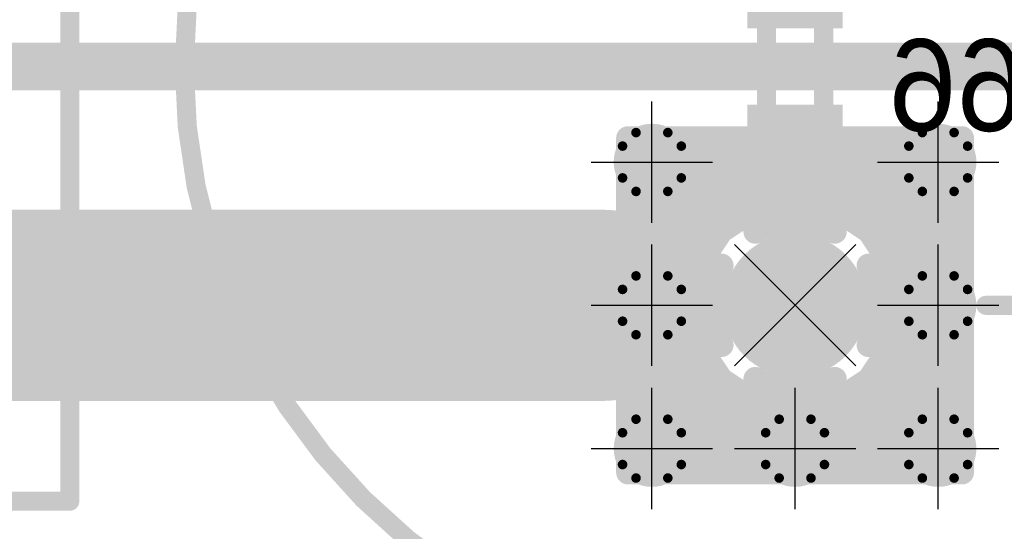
# Model space of a CAD drawing. Extents: x 74 to 326, y 70 to 232.
# Tile 22 of 138: x 128.12 to 138.44, y 113.14 to 118.49. Entities that reach past the tile are written whole.
import ezdxf

# ---------------------------------------------------------------- set-up
doc = ezdxf.new("R2010")
doc.units = 0
for name, color, linetype in [('Bot_Silk', 7, 'CONTINUOUS'), ('Bottom', 2, 'CONTINUOUS'), ('Drill_Layer', 255, 'CONTINUOUS'), ('Gnd', 12, 'CONTINUOUS'), ('Pwr', 13, 'CONTINUOUS'), ('Top', 1, 'CONTINUOUS'), ('Top_Silk', 6, 'CONTINUOUS')]:
    doc.layers.add(name, color=color, linetype=linetype)

# ---------------------------------------------------------------- blocks, each defined once
blk = doc.blocks.new('Cross')
at = {"layer": 'Drill_Layer', "linetype": 'CONTINUOUS'}
for p, q in [((0, -12.7), (0, 12.7)), ((-12.7, 0), (12.7, 0))]:
    blk.add_line(p, q, dxfattribs=at)
blk = doc.blocks.new('X')
at = {"layer": 'Drill_Layer', "linetype": 'CONTINUOUS'}
for p, q in [((-12.7, 12.7), (12.7, -12.7)), ((12.7, 12.7), (-12.7, -12.7))]:
    blk.add_line(p, q, dxfattribs=at)
blk = doc.blocks.new('UNIT_DISC')
at = {"linetype": 'CONTINUOUS', "const_width": 0.5}
blk.add_lwpolyline([(0.25, 0, 1), (-0.25, 0, 1)], format="xyb", close=True, dxfattribs=at)
blk = doc.blocks.new('SHAPE_EL_236_236_0_0_0_0')
at = {"xscale": 0.6, "yscale": 0.6, "zscale": 0.6}
blk.add_blockref('UNIT_DISC', (0, 0), dxfattribs=at)
blk = doc.blocks.new('SHAPE_EL_314_314_0_0_0_0')
at = {"xscale": 0.8, "yscale": 0.8, "zscale": 0.8}
blk.add_blockref('UNIT_DISC', (0, 0), dxfattribs=at)
blk = doc.blocks.new('SHAPE_TH45_314_236_39_0_0_0')
at = {"linetype": 'CONTINUOUS', "const_width": 0.1}
for points in [[(0.16647, 0.30788, 0.2530389), (-0.16647, 0.30788, 0.2530389)], [(-0.30788, 0.16647, 0.2530389), (-0.30788, -0.16647, 0.2530389)], [(0.30788, -0.16647, 0.2530389), (0.30788, 0.16647, 0.2530389)], [(-0.16647, -0.30788, 0.2530389), (0.16647, -0.30788, 0.2530389)]]:
    blk.add_lwpolyline(points, format="xyb", dxfattribs=at)
at = {"xscale": 0.1, "yscale": 0.1, "zscale": 0.1}
for p in [(-0.16647, 0.30788), (0.16647, 0.30788), (-0.30788, 0.16647), (0.30788, 0.16647), (-0.30788, -0.16647), (0.30788, -0.16647), (-0.16647, -0.30788), (0.16647, -0.30788)]:
    blk.add_blockref('UNIT_DISC', p, dxfattribs=at)
blk = doc.blocks.new('v0306139')
at = {"layer": 'Bottom'}
blk.add_blockref('SHAPE_EL_236_236_0_0_0_0', (0, 0), dxfattribs=at)
at = {"layer": 'Gnd'}
blk.add_blockref('SHAPE_EL_314_314_0_0_0_0', (0, 0), dxfattribs=at)
at = {"layer": 'Pwr'}
blk.add_blockref('SHAPE_TH45_314_236_39_0_0_0', (0, 0), dxfattribs=at)
at = {"layer": 'Top'}
blk.add_blockref('SHAPE_EL_236_236_0_0_0_0', (0, 0), dxfattribs=at)
blk = doc.blocks.new('0603_18267')
at = {"layer": 'Bot_Silk', "linetype": 'CONTINUOUS', "const_width": 0.2}
for points in [[(136.55, 118.7), (135.95, 118.7)], [(135.95, 118.7), (135.95, 117.3)], [(136.55, 117.3), (136.55, 118.7)], [(135.95, 117.3), (136.55, 117.3)]]:
    blk.add_lwpolyline(points, dxfattribs=at)
at = {"layer": 'Bot_Silk', "xscale": 0.2, "yscale": 0.2, "zscale": 0.2}
for p in [(135.95, 118.7), (135.95, 118.7), (136.55, 118.7), (136.55, 118.7), (135.95, 117.3), (135.95, 117.3), (136.55, 117.3), (136.55, 117.3)]:
    blk.add_blockref('UNIT_DISC', p, dxfattribs=at)
blk = doc.blocks.new('SHAPE_SQ_314_393_0_0_0_0')
blk.add_solid([(-0.4, -0.5), (0.4, -0.5), (-0.4, 0.5), (0.4, 0.5)])
blk = doc.blocks.new('SHAPE_EL_196_196_0_0_0_0')
at = {"xscale": 0.5, "yscale": 0.5, "zscale": 0.5}
blk.add_blockref('UNIT_DISC', (0, 0), dxfattribs=at)
blk = doc.blocks.new('w800h1000139_F')
at = {"layer": 'Bottom'}
blk.add_blockref('SHAPE_SQ_314_393_0_0_0_0', (0, 0), dxfattribs=at)
at = {"layer": 'Gnd'}
blk.add_blockref('SHAPE_EL_196_196_0_0_0_0', (0, 0), dxfattribs=at)
at = {"layer": 'Pwr'}
blk.add_blockref('SHAPE_EL_196_196_0_0_0_0', (0, 0), dxfattribs=at)
blk = doc.blocks.new('w800h100049_F')
at = {"layer": 'Bottom'}
blk.add_blockref('SHAPE_SQ_314_393_0_0_0_0', (0, 0), dxfattribs=at)
at = {"layer": 'Gnd'}
blk.add_blockref('SHAPE_EL_196_196_0_0_0_0', (0, 0), dxfattribs=at)
at = {"layer": 'Pwr'}
blk.add_blockref('SHAPE_EL_196_196_0_0_0_0', (0, 0), dxfattribs=at)
blk = doc.blocks.new('C66')
at = {"rotation": -90}
for name, p in [('w800h100049_F', (136.25, 118.8)), ('w800h1000139_F', (136.25, 117.2))]:
    blk.add_blockref(name, p, dxfattribs=at)
blk.add_blockref('0603_18267', (0, 0))
at = {"layer": 'Bot_Silk', "text_generation_flag": 2}
blk.add_text('C66', height=0.96, dxfattribs=at).set_placement((139.5875, 117.325))
blk = doc.blocks.new('C13V_20804')
at = {"layer": 'Top_Silk', "linetype": 'CONTINUOUS', "const_width": 0.2}
blk.add_lwpolyline([(136.25, 111.6, 1), (136.25, 124.4, 1)], format="xyb", close=True, dxfattribs=at)
blk.add_lwpolyline([(139.25, 115.5), (138.25, 115.5)], dxfattribs=at)
at = {"layer": 'Top_Silk', "xscale": 0.2, "yscale": 0.2, "zscale": 0.2}
blk.add_blockref('UNIT_DISC', (138.25, 115.5), dxfattribs=at)
blk = doc.blocks.new('SHAPE_EL_590_590_0_0_0_0')
at = {"xscale": 1.5, "yscale": 1.5, "zscale": 1.5}
blk.add_blockref('UNIT_DISC', (0, 0), dxfattribs=at)
blk = doc.blocks.new('SHAPE_EL_511_511_0_0_0_0')
at = {"xscale": 1.3, "yscale": 1.3, "zscale": 1.3}
blk.add_blockref('UNIT_DISC', (0, 0), dxfattribs=at)
blk = doc.blocks.new('SHAPE_TH45_787_590_98_0_0_0')
at = {"linetype": 'CONTINUOUS', "const_width": 0.25}
for points in [[(0.41617, 0.76969, 0.2530389), (-0.41617, 0.76969, 0.2530389)], [(-0.76969, 0.41617, 0.2530389), (-0.76969, -0.41617, 0.2530389)], [(0.76969, -0.41617, 0.2530389), (0.76969, 0.41617, 0.2530389)], [(-0.41617, -0.76969, 0.2530389), (0.41617, -0.76969, 0.2530389)]]:
    blk.add_lwpolyline(points, format="xyb", dxfattribs=at)
at = {"xscale": 0.25, "yscale": 0.25, "zscale": 0.25}
for p in [(-0.41617, 0.76969), (0.41617, 0.76969), (-0.76969, 0.41617), (0.76969, 0.41617), (-0.76969, -0.41617), (0.76969, -0.41617), (-0.41617, -0.76969), (0.41617, -0.76969)]:
    blk.add_blockref('UNIT_DISC', p, dxfattribs=at)
blk = doc.blocks.new('c1500h800139')
at = {"layer": 'Bottom'}
blk.add_blockref('SHAPE_EL_590_590_0_0_0_0', (0, 0), dxfattribs=at)
at = {"layer": 'Gnd'}
blk.add_blockref('SHAPE_EL_511_511_0_0_0_0', (0, 0), dxfattribs=at)
at = {"layer": 'Pwr'}
blk.add_blockref('SHAPE_TH45_787_590_98_0_0_0', (0, 0), dxfattribs=at)
at = {"layer": 'Top'}
blk.add_blockref('SHAPE_EL_590_590_0_0_0_0', (0, 0), dxfattribs=at)
blk = doc.blocks.new('C68')
blk.add_blockref('C13V_20804', (0, 0))
at = {"rotation": 90}
blk.add_blockref('c1500h800139', (136.25, 115.5), dxfattribs=at)
blk = doc.blocks.new('B82724J_24734')
at = {"layer": 'Top_Silk', "linetype": 'CONTINUOUS', "const_width": 0.2}
for points in [[(128.65, 144.55), (128.65, 113.45)], [(128.65, 113.45), (110.35, 113.45)]]:
    blk.add_lwpolyline(points, dxfattribs=at)
at = {"layer": 'Top_Silk', "xscale": 0.2, "yscale": 0.2, "zscale": 0.2}
blk.add_blockref('UNIT_DISC', (128.65, 113.45), dxfattribs=at)
blk.add_blockref('UNIT_DISC', (128.65, 113.45), dxfattribs=at)
blk = doc.blocks.new('L4')
blk.add_blockref('B82724J_24734', (0, 0))
blk = doc.blocks.new('CUPOUR_L1_F0_TT90_30756')
at = {"layer": 'Top', "linetype": 'CONTINUOUS'}
for points, const_width in [([(138, 117.25), (134.5, 117.25)], 0.25), ([(134.5, 117.25), (134.5, 113.75)], 0.25), ([(138, 113.75), (138, 117.25)], 0.25), ([(134.5, 117.125), (138, 117.125)], 0.25), ([(134.5, 116.9375), (138, 116.9375)], 0.25), ([(134.5, 116.75), (138, 116.75)], 0.25), ([(136.25, 115.9), (136.25, 116.59606)], 0.5), ([(135.83056, 116.51262), (136.25, 116.59606)], 0.25), ([(136.25, 116.59606), (136.66944, 116.51262)], 0.25), ([(134.5, 116.5625), (136.08129, 116.5625)], 0.25), ([(135.47497, 116.27503), (135.83056, 116.51262)], 0.25), ([(136.4187, 116.5625), (138, 116.5625)], 0.25), ([(136.66944, 116.51262), (137.02503, 116.27503)], 0.25), ([(134.5, 116.375), (135.62459, 116.375)], 0.25), ([(136.8754, 116.375), (138, 116.375)], 0.25), ([(135.23738, 115.91944), (135.47497, 116.27503)], 0.25), ([(137.02503, 116.27503), (137.26262, 115.91944)], 0.25), ([(134.5, 116.1875), (135.41648, 116.1875)], 0.25), ([(137.08351, 116.1875), (138, 116.1875)], 0.25), ([(134.5, 116), (135.2912, 116)], 0.25), ([(137.20879, 116), (138, 116)], 0.25), ([(135.15394, 115.5), (135.23738, 115.91944)], 0.25), ([(137.26262, 115.91944), (137.34606, 115.5)], 0.25), ([(134.5, 115.8125), (135.2161, 115.8125)], 0.25), ([(137.28389, 115.8125), (138, 115.8125)], 0.25), ([(134.5, 115.625), (135.1788, 115.625)], 0.25), ([(135.85, 115.5), (135.15394, 115.5)], 0.5), ([(136.65, 115.5), (137.34606, 115.5)], 0.5), ([(137.32119, 115.625), (138, 115.625)], 0.25), ([(134.5, 115.4375), (135.16637, 115.4375)], 0.25), ([(135.23738, 115.08056), (135.15394, 115.5)], 0.25), ([(137.34606, 115.5), (137.26262, 115.08056)], 0.25), ([(137.33362, 115.4375), (138, 115.4375)], 0.25), ([(134.5, 115.25), (135.20367, 115.25)], 0.25), ([(136.25, 115.1), (136.25, 114.40394)], 0.5), ([(137.29632, 115.25), (138, 115.25)], 0.25), ([(134.5, 115.0625), (135.24944, 115.0625)], 0.25), ([(135.47497, 114.72497), (135.23738, 115.08056)], 0.25), ([(137.26262, 115.08056), (137.02503, 114.72497)], 0.25), ([(137.25055, 115.0625), (138, 115.0625)], 0.25), ([(134.5, 114.875), (135.37472, 114.875)], 0.25), ([(137.12527, 114.875), (138, 114.875)], 0.25), ([(135.83056, 114.48738), (135.47497, 114.72497)], 0.25), ([(137.02503, 114.72497), (136.66944, 114.48738)], 0.25), ([(134.5, 114.6875), (135.53104, 114.6875)], 0.25), ([(136.96895, 114.6875), (138, 114.6875)], 0.25), ([(134.5, 114.5), (135.81167, 114.5)], 0.25), ([(136.25, 114.40394), (135.83056, 114.48738)], 0.25), ([(136.66944, 114.48738), (136.25, 114.40394)], 0.25), ([(136.68832, 114.5), (138, 114.5)], 0.25), ([(134.5, 114.3125), (138, 114.3125)], 0.25), ([(134.5, 114.125), (138, 114.125)], 0.25), ([(134.5, 113.9375), (138, 113.9375)], 0.25), ([(134.5, 113.75), (138, 113.75)], 0.25), ([(134.5, 113.75), (138, 113.75)], 0.25)]:
    blk.add_lwpolyline(points, dxfattribs=dict(at, const_width=const_width))
at = {"layer": 'Top'}
for p, xscale, yscale, zscale in [((134.5, 117.25), 0.25, 0.25, 0.25), ((134.5, 117.25), 0.25, 0.25, 0.25), ((138, 117.25), 0.25, 0.25, 0.25), ((138, 117.25), 0.25, 0.25, 0.25), ((134.5, 117.125), 0.25, 0.25, 0.25), ((138, 117.125), 0.25, 0.25, 0.25), ((134.5, 116.9375), 0.25, 0.25, 0.25), ((138, 116.9375), 0.25, 0.25, 0.25), ((134.5, 116.75), 0.25, 0.25, 0.25), ((136.25, 116.59606), 0.5, 0.5, 0.5), ((138, 116.75), 0.25, 0.25, 0.25), ((136.25, 116.59606), 0.25, 0.25, 0.25), ((136.25, 116.59606), 0.25, 0.25, 0.25), ((134.5, 116.5625), 0.25, 0.25, 0.25), ((135.83056, 116.51262), 0.25, 0.25, 0.25), ((135.83056, 116.51262), 0.25, 0.25, 0.25), ((136.08129, 116.5625), 0.25, 0.25, 0.25), ((136.4187, 116.5625), 0.25, 0.25, 0.25), ((136.66944, 116.51262), 0.25, 0.25, 0.25), ((136.66944, 116.51262), 0.25, 0.25, 0.25), ((138, 116.5625), 0.25, 0.25, 0.25), ((134.5, 116.375), 0.25, 0.25, 0.25), ((135.62459, 116.375), 0.25, 0.25, 0.25), ((136.8754, 116.375), 0.25, 0.25, 0.25), ((138, 116.375), 0.25, 0.25, 0.25), ((135.47497, 116.27503), 0.25, 0.25, 0.25), ((135.47497, 116.27503), 0.25, 0.25, 0.25), ((137.02503, 116.27503), 0.25, 0.25, 0.25), ((137.02503, 116.27503), 0.25, 0.25, 0.25), ((134.5, 116.1875), 0.25, 0.25, 0.25), ((135.41648, 116.1875), 0.25, 0.25, 0.25), ((137.08351, 116.1875), 0.25, 0.25, 0.25), ((138, 116.1875), 0.25, 0.25, 0.25), ((134.5, 116), 0.25, 0.25, 0.25), ((135.2912, 116), 0.25, 0.25, 0.25), ((136.25, 115.9), 0.5, 0.5, 0.5), ((137.20879, 116), 0.25, 0.25, 0.25), ((138, 116), 0.25, 0.25, 0.25), ((135.23738, 115.91944), 0.25, 0.25, 0.25), ((135.23738, 115.91944), 0.25, 0.25, 0.25), ((137.26262, 115.91944), 0.25, 0.25, 0.25), ((137.26262, 115.91944), 0.25, 0.25, 0.25), ((134.5, 115.8125), 0.25, 0.25, 0.25), ((135.2161, 115.8125), 0.25, 0.25, 0.25), ((137.28389, 115.8125), 0.25, 0.25, 0.25), ((138, 115.8125), 0.25, 0.25, 0.25), ((134.5, 115.625), 0.25, 0.25, 0.25), ((135.15394, 115.5), 0.5, 0.5, 0.5), ((135.1788, 115.625), 0.25, 0.25, 0.25), ((135.85, 115.5), 0.5, 0.5, 0.5), ((136.65, 115.5), 0.5, 0.5, 0.5), ((137.34606, 115.5), 0.5, 0.5, 0.5), ((137.32119, 115.625), 0.25, 0.25, 0.25), ((138, 115.625), 0.25, 0.25, 0.25), ((134.5, 115.4375), 0.25, 0.25, 0.25), ((135.15394, 115.5), 0.25, 0.25, 0.25), ((135.15394, 115.5), 0.25, 0.25, 0.25), ((135.16637, 115.4375), 0.25, 0.25, 0.25), ((137.33362, 115.4375), 0.25, 0.25, 0.25), ((137.34606, 115.5), 0.25, 0.25, 0.25), ((137.34606, 115.5), 0.25, 0.25, 0.25), ((138, 115.4375), 0.25, 0.25, 0.25), ((134.5, 115.25), 0.25, 0.25, 0.25), ((135.20367, 115.25), 0.25, 0.25, 0.25), ((136.25, 115.1), 0.5, 0.5, 0.5), ((137.29632, 115.25), 0.25, 0.25, 0.25), ((138, 115.25), 0.25, 0.25, 0.25), ((134.5, 115.0625), 0.25, 0.25, 0.25), ((135.23738, 115.08056), 0.25, 0.25, 0.25), ((135.23738, 115.08056), 0.25, 0.25, 0.25), ((135.24944, 115.0625), 0.25, 0.25, 0.25), ((137.25055, 115.0625), 0.25, 0.25, 0.25), ((137.26262, 115.08056), 0.25, 0.25, 0.25), ((137.26262, 115.08056), 0.25, 0.25, 0.25), ((138, 115.0625), 0.25, 0.25, 0.25), ((134.5, 114.875), 0.25, 0.25, 0.25), ((135.37472, 114.875), 0.25, 0.25, 0.25), ((137.12527, 114.875), 0.25, 0.25, 0.25), ((138, 114.875), 0.25, 0.25, 0.25), ((135.47497, 114.72497), 0.25, 0.25, 0.25), ((135.47497, 114.72497), 0.25, 0.25, 0.25), ((137.02503, 114.72497), 0.25, 0.25, 0.25), ((137.02503, 114.72497), 0.25, 0.25, 0.25), ((134.5, 114.6875), 0.25, 0.25, 0.25), ((135.53104, 114.6875), 0.25, 0.25, 0.25), ((136.96895, 114.6875), 0.25, 0.25, 0.25), ((138, 114.6875), 0.25, 0.25, 0.25), ((136.25, 114.40394), 0.5, 0.5, 0.5), ((134.5, 114.5), 0.25, 0.25, 0.25), ((135.81167, 114.5), 0.25, 0.25, 0.25), ((135.83056, 114.48738), 0.25, 0.25, 0.25), ((135.83056, 114.48738), 0.25, 0.25, 0.25), ((136.25, 114.40394), 0.25, 0.25, 0.25), ((136.25, 114.40394), 0.25, 0.25, 0.25), ((136.66944, 114.48738), 0.25, 0.25, 0.25), ((136.66944, 114.48738), 0.25, 0.25, 0.25), ((136.68832, 114.5), 0.25, 0.25, 0.25), ((138, 114.5), 0.25, 0.25, 0.25), ((134.5, 114.3125), 0.25, 0.25, 0.25), ((138, 114.3125), 0.25, 0.25, 0.25), ((134.5, 114.125), 0.25, 0.25, 0.25), ((138, 114.125), 0.25, 0.25, 0.25), ((134.5, 113.9375), 0.25, 0.25, 0.25), ((138, 113.9375), 0.25, 0.25, 0.25), ((134.5, 113.75), 0.25, 0.25, 0.25), ((134.5, 113.75), 0.25, 0.25, 0.25), ((134.5, 113.75), 0.25, 0.25, 0.25), ((138, 113.75), 0.25, 0.25, 0.25), ((138, 113.75), 0.25, 0.25, 0.25), ((138, 113.75), 0.25, 0.25, 0.25)]:
    blk.add_blockref('UNIT_DISC', p, dxfattribs=dict(at, xscale=xscale, yscale=yscale, zscale=zscale))
blk = doc.blocks.new('CUPOUR_L2_F0_TT90_37963')
at = {"layer": 'Bottom', "linetype": 'CONTINUOUS'}
for points, const_width in [([(135.425, 117.25), (134.5, 117.25)], 0.25), ([(134.5, 117.25), (134.5, 113.75)], 0.25), ([(136.075, 117.2), (135.425, 117.2)], 0.35), ([(135.425, 116.768), (135.425, 117.25)], 0.25), ([(136.425, 117.2), (137.075, 117.2)], 0.35), ([(138, 117.25), (137.075, 117.25)], 0.25), ([(137.075, 117.25), (137.075, 116.768)], 0.25), ([(138, 113.75), (138, 117.25)], 0.25), ([(134.5, 117.125), (135.425, 117.125)], 0.25), ([(137.075, 117.125), (138, 117.125)], 0.25), ([(134.5, 116.9375), (135.425, 116.9375)], 0.25), ([(137.075, 116.9375), (138, 116.9375)], 0.25), ([(134.5, 116.75), (135.42858, 116.75)], 0.25), ([(135.44386, 116.6732), (135.425, 116.768)], 0.25), ([(135.51569, 116.56569), (135.44386, 116.6732)], 0.25), ([(137.05614, 116.6732), (136.98431, 116.56569)], 0.25), ([(137.075, 116.768), (137.05614, 116.6732)], 0.25), ([(137.07141, 116.75), (138, 116.75)], 0.25), ([(134.5, 116.5625), (135.52046, 116.5625)], 0.25), ([(135.47497, 116.27503), (135.77425, 116.475)], 0.25), ([(135.6232, 116.49386), (135.51569, 116.56569)], 0.25), ([(135.718, 116.475), (135.6232, 116.49386)], 0.25), ([(135.77425, 116.475), (135.718, 116.475)], 0.25), ([(136.782, 116.475), (136.72574, 116.475)], 0.25), ([(136.72574, 116.475), (137.02503, 116.27503)], 0.25), ([(136.8768, 116.49386), (136.782, 116.475)], 0.25), ([(136.98431, 116.56569), (136.8768, 116.49386)], 0.25), ([(136.97953, 116.5625), (138, 116.5625)], 0.25), ([(134.5, 116.375), (135.62458, 116.375)], 0.25), ([(136.8754, 116.375), (138, 116.375)], 0.25), ([(135.23738, 115.91944), (135.47497, 116.27503)], 0.25), ([(137.02503, 116.27503), (137.26262, 115.91944)], 0.25), ([(134.5, 116.1875), (135.41648, 116.1875)], 0.25), ([(137.08351, 116.1875), (138, 116.1875)], 0.25), ([(134.5, 116), (135.2912, 116)], 0.25), ([(137.20879, 116), (138, 116)], 0.25), ([(135.15394, 115.5), (135.23738, 115.91944)], 0.25), ([(137.26262, 115.91944), (137.34606, 115.5)], 0.25), ([(134.5, 115.8125), (135.2161, 115.8125)], 0.25), ([(137.28389, 115.8125), (138, 115.8125)], 0.25), ([(134.5, 115.625), (135.1788, 115.625)], 0.25), ([(135.85, 115.5), (135.15394, 115.5)], 0.35), ([(136.65, 115.5), (137.34606, 115.5)], 0.35), ([(137.32119, 115.625), (138, 115.625)], 0.25), ([(134.5, 115.4375), (135.16637, 115.4375)], 0.25), ([(135.23738, 115.08056), (135.15394, 115.5)], 0.25), ([(137.34606, 115.5), (137.26262, 115.08056)], 0.25), ([(137.33362, 115.4375), (138, 115.4375)], 0.25), ([(134.5, 115.25), (135.20367, 115.25)], 0.25), ([(137.29632, 115.25), (138, 115.25)], 0.25), ([(136.25, 115.1), (136.25, 114.40394)], 0.35), ([(134.5, 115.0625), (135.24944, 115.0625)], 0.25), ([(135.47497, 114.72497), (135.23738, 115.08056)], 0.25), ([(137.26262, 115.08056), (137.02503, 114.72497)], 0.25), ([(137.25055, 115.0625), (138, 115.0625)], 0.25), ([(134.5, 114.875), (135.37472, 114.875)], 0.25), ([(137.12527, 114.875), (138, 114.875)], 0.25), ([(135.83056, 114.48738), (135.47497, 114.72497)], 0.25), ([(137.02503, 114.72497), (136.66944, 114.48738)], 0.25), ([(134.5, 114.6875), (135.53104, 114.6875)], 0.25), ([(136.96895, 114.6875), (138, 114.6875)], 0.25), ([(134.5, 114.5), (135.81167, 114.5)], 0.25), ([(136.25, 114.40394), (135.83056, 114.48738)], 0.25), ([(136.66944, 114.48738), (136.25, 114.40394)], 0.25), ([(136.68832, 114.5), (138, 114.5)], 0.25), ([(134.5, 114.3125), (138, 114.3125)], 0.25), ([(134.5, 114.125), (138, 114.125)], 0.25), ([(134.5, 113.9375), (138, 113.9375)], 0.25), ([(134.5, 113.75), (138, 113.75)], 0.25), ([(134.5, 113.75), (138, 113.75)], 0.25)]:
    blk.add_lwpolyline(points, dxfattribs=dict(at, const_width=const_width))
at = {"layer": 'Bottom'}
for p, xscale, yscale, zscale in [((134.5, 117.25), 0.25, 0.25, 0.25), ((134.5, 117.25), 0.25, 0.25, 0.25), ((135.425, 117.2), 0.35, 0.35, 0.35), ((135.425, 117.25), 0.25, 0.25, 0.25), ((135.425, 117.25), 0.25, 0.25, 0.25), ((136.075, 117.2), 0.35, 0.35, 0.35), ((136.425, 117.2), 0.35, 0.35, 0.35), ((137.075, 117.2), 0.35, 0.35, 0.35), ((137.075, 117.25), 0.25, 0.25, 0.25), ((137.075, 117.25), 0.25, 0.25, 0.25), ((138, 117.25), 0.25, 0.25, 0.25), ((138, 117.25), 0.25, 0.25, 0.25), ((134.5, 117.125), 0.25, 0.25, 0.25), ((135.425, 117.125), 0.25, 0.25, 0.25), ((137.075, 117.125), 0.25, 0.25, 0.25), ((138, 117.125), 0.25, 0.25, 0.25), ((134.5, 116.9375), 0.25, 0.25, 0.25), ((135.425, 116.9375), 0.25, 0.25, 0.25), ((137.075, 116.9375), 0.25, 0.25, 0.25), ((138, 116.9375), 0.25, 0.25, 0.25), ((134.5, 116.75), 0.25, 0.25, 0.25), ((135.425, 116.768), 0.25, 0.25, 0.25), ((135.425, 116.768), 0.25, 0.25, 0.25), ((135.42858, 116.75), 0.25, 0.25, 0.25), ((135.44386, 116.6732), 0.25, 0.25, 0.25), ((135.44386, 116.6732), 0.25, 0.25, 0.25), ((137.05614, 116.6732), 0.25, 0.25, 0.25), ((137.05614, 116.6732), 0.25, 0.25, 0.25), ((137.07141, 116.75), 0.25, 0.25, 0.25), ((137.075, 116.768), 0.25, 0.25, 0.25), ((137.075, 116.768), 0.25, 0.25, 0.25), ((138, 116.75), 0.25, 0.25, 0.25), ((134.5, 116.5625), 0.25, 0.25, 0.25), ((135.51569, 116.56569), 0.25, 0.25, 0.25), ((135.51569, 116.56569), 0.25, 0.25, 0.25), ((135.52046, 116.5625), 0.25, 0.25, 0.25), ((135.6232, 116.49386), 0.25, 0.25, 0.25), ((135.6232, 116.49386), 0.25, 0.25, 0.25), ((135.718, 116.475), 0.25, 0.25, 0.25), ((135.718, 116.475), 0.25, 0.25, 0.25), ((135.77425, 116.475), 0.25, 0.25, 0.25), ((135.77425, 116.475), 0.25, 0.25, 0.25), ((136.72574, 116.475), 0.25, 0.25, 0.25), ((136.72574, 116.475), 0.25, 0.25, 0.25), ((136.782, 116.475), 0.25, 0.25, 0.25), ((136.782, 116.475), 0.25, 0.25, 0.25), ((136.8768, 116.49386), 0.25, 0.25, 0.25), ((136.8768, 116.49386), 0.25, 0.25, 0.25), ((136.97953, 116.5625), 0.25, 0.25, 0.25), ((136.98431, 116.56569), 0.25, 0.25, 0.25), ((136.98431, 116.56569), 0.25, 0.25, 0.25), ((138, 116.5625), 0.25, 0.25, 0.25), ((134.5, 116.375), 0.25, 0.25, 0.25), ((135.62458, 116.375), 0.25, 0.25, 0.25), ((136.8754, 116.375), 0.25, 0.25, 0.25), ((138, 116.375), 0.25, 0.25, 0.25), ((135.47497, 116.27503), 0.25, 0.25, 0.25), ((135.47497, 116.27503), 0.25, 0.25, 0.25), ((137.02503, 116.27503), 0.25, 0.25, 0.25), ((137.02503, 116.27503), 0.25, 0.25, 0.25), ((134.5, 116.1875), 0.25, 0.25, 0.25), ((135.41648, 116.1875), 0.25, 0.25, 0.25), ((137.08351, 116.1875), 0.25, 0.25, 0.25), ((138, 116.1875), 0.25, 0.25, 0.25), ((134.5, 116), 0.25, 0.25, 0.25), ((135.2912, 116), 0.25, 0.25, 0.25), ((137.20879, 116), 0.25, 0.25, 0.25), ((138, 116), 0.25, 0.25, 0.25), ((135.23738, 115.91944), 0.25, 0.25, 0.25), ((135.23738, 115.91944), 0.25, 0.25, 0.25), ((137.26262, 115.91944), 0.25, 0.25, 0.25), ((137.26262, 115.91944), 0.25, 0.25, 0.25), ((134.5, 115.8125), 0.25, 0.25, 0.25), ((135.2161, 115.8125), 0.25, 0.25, 0.25), ((137.28389, 115.8125), 0.25, 0.25, 0.25), ((138, 115.8125), 0.25, 0.25, 0.25), ((134.5, 115.625), 0.25, 0.25, 0.25), ((135.15394, 115.5), 0.35, 0.35, 0.35), ((135.1788, 115.625), 0.25, 0.25, 0.25), ((135.85, 115.5), 0.35, 0.35, 0.35), ((136.65, 115.5), 0.35, 0.35, 0.35), ((137.34606, 115.5), 0.35, 0.35, 0.35), ((137.32119, 115.625), 0.25, 0.25, 0.25), ((138, 115.625), 0.25, 0.25, 0.25), ((134.5, 115.4375), 0.25, 0.25, 0.25), ((135.15394, 115.5), 0.25, 0.25, 0.25), ((135.15394, 115.5), 0.25, 0.25, 0.25), ((135.16637, 115.4375), 0.25, 0.25, 0.25), ((137.33362, 115.4375), 0.25, 0.25, 0.25), ((137.34606, 115.5), 0.25, 0.25, 0.25), ((137.34606, 115.5), 0.25, 0.25, 0.25), ((138, 115.4375), 0.25, 0.25, 0.25), ((134.5, 115.25), 0.25, 0.25, 0.25), ((135.20367, 115.25), 0.25, 0.25, 0.25), ((137.29632, 115.25), 0.25, 0.25, 0.25), ((138, 115.25), 0.25, 0.25, 0.25), ((136.25, 115.1), 0.35, 0.35, 0.35), ((134.5, 115.0625), 0.25, 0.25, 0.25), ((135.23738, 115.08056), 0.25, 0.25, 0.25), ((135.23738, 115.08056), 0.25, 0.25, 0.25), ((135.24944, 115.0625), 0.25, 0.25, 0.25), ((137.25055, 115.0625), 0.25, 0.25, 0.25), ((137.26262, 115.08056), 0.25, 0.25, 0.25), ((137.26262, 115.08056), 0.25, 0.25, 0.25), ((138, 115.0625), 0.25, 0.25, 0.25), ((134.5, 114.875), 0.25, 0.25, 0.25), ((135.37472, 114.875), 0.25, 0.25, 0.25), ((137.12527, 114.875), 0.25, 0.25, 0.25), ((138, 114.875), 0.25, 0.25, 0.25), ((135.47497, 114.72497), 0.25, 0.25, 0.25), ((135.47497, 114.72497), 0.25, 0.25, 0.25), ((137.02503, 114.72497), 0.25, 0.25, 0.25), ((137.02503, 114.72497), 0.25, 0.25, 0.25), ((134.5, 114.6875), 0.25, 0.25, 0.25), ((135.53104, 114.6875), 0.25, 0.25, 0.25), ((136.96895, 114.6875), 0.25, 0.25, 0.25), ((138, 114.6875), 0.25, 0.25, 0.25), ((134.5, 114.5), 0.25, 0.25, 0.25), ((135.81167, 114.5), 0.25, 0.25, 0.25), ((135.83056, 114.48738), 0.25, 0.25, 0.25), ((135.83056, 114.48738), 0.25, 0.25, 0.25), ((136.25, 114.40394), 0.35, 0.35, 0.35), ((136.25, 114.40394), 0.25, 0.25, 0.25), ((136.25, 114.40394), 0.25, 0.25, 0.25), ((136.66944, 114.48738), 0.25, 0.25, 0.25), ((136.66944, 114.48738), 0.25, 0.25, 0.25), ((136.68832, 114.5), 0.25, 0.25, 0.25), ((138, 114.5), 0.25, 0.25, 0.25), ((134.5, 114.3125), 0.25, 0.25, 0.25), ((138, 114.3125), 0.25, 0.25, 0.25), ((134.5, 114.125), 0.25, 0.25, 0.25), ((138, 114.125), 0.25, 0.25, 0.25), ((134.5, 113.9375), 0.25, 0.25, 0.25), ((138, 113.9375), 0.25, 0.25, 0.25), ((134.5, 113.75), 0.25, 0.25, 0.25), ((134.5, 113.75), 0.25, 0.25, 0.25), ((134.5, 113.75), 0.25, 0.25, 0.25), ((138, 113.75), 0.25, 0.25, 0.25), ((138, 113.75), 0.25, 0.25, 0.25), ((138, 113.75), 0.25, 0.25, 0.25)]:
    blk.add_blockref('UNIT_DISC', p, dxfattribs=dict(at, xscale=xscale, yscale=yscale, zscale=zscale))

msp = doc.modelspace()

# ---------------------------------------------------------------- linework, layer by layer
at = {"layer": 'Pwr', "linetype": 'CONTINUOUS', "const_width": 0.5}
for points in [[(75, 118), (138.75, 118)], [(146.25, 118), (75, 118)]]:
    msp.add_lwpolyline(points, dxfattribs=at)
at = {"layer": 'Top', "linetype": 'CONTINUOUS'}
for points, const_width in [([(134.25, 115.5), (114.25, 115.5)], 2), ([(134.25, 115.5), (134.75, 115.5)], 0.6)]:
    msp.add_lwpolyline(points, dxfattribs=dict(at, const_width=const_width))

# ---------------------------------------------------------------- block references
for name, p in [('L4', (0, 0)), ('C68', (0, 0)), ('C66', (0, 0)), ('CUPOUR_L1_F0_TT90_30756', (0, 0)), ('CUPOUR_L2_F0_TT90_37963', (0, 0)), ('v0306139', (134.75, 115.5)), ('v0306139', (137.75, 115.5)), ('v0306139', (134.75, 114)), ('v0306139', (136.25, 114)), ('v0306139', (137.75, 114))]:
    msp.add_blockref(name, p)
at = {"rotation": 180}
for p in [(134.75, 117), (137.75, 117)]:
    msp.add_blockref('v0306139', p, dxfattribs=at)
at = {"layer": 'Drill_Layer', "xscale": 0.05, "yscale": 0.05, "zscale": 0.05}
for name, p in [('Cross', (134.75, 117)), ('Cross', (137.75, 117)), ('Cross', (134.75, 115.5)), ('X', (136.25, 115.5)), ('Cross', (137.75, 115.5)), ('Cross', (134.75, 114)), ('Cross', (136.25, 114)), ('Cross', (137.75, 114))]:
    msp.add_blockref(name, p, dxfattribs=at)
at = {"layer": 'Top'}
for p, xscale, yscale, zscale in [((134.25, 115.5), 2, 2, 2), ((134.25, 115.5), 0.6, 0.6, 0.6), ((134.75, 115.5), 0.6, 0.6, 0.6)]:
    msp.add_blockref('UNIT_DISC', p, dxfattribs=dict(at, xscale=xscale, yscale=yscale, zscale=zscale))

doc.saveas('drawing.dxf')
